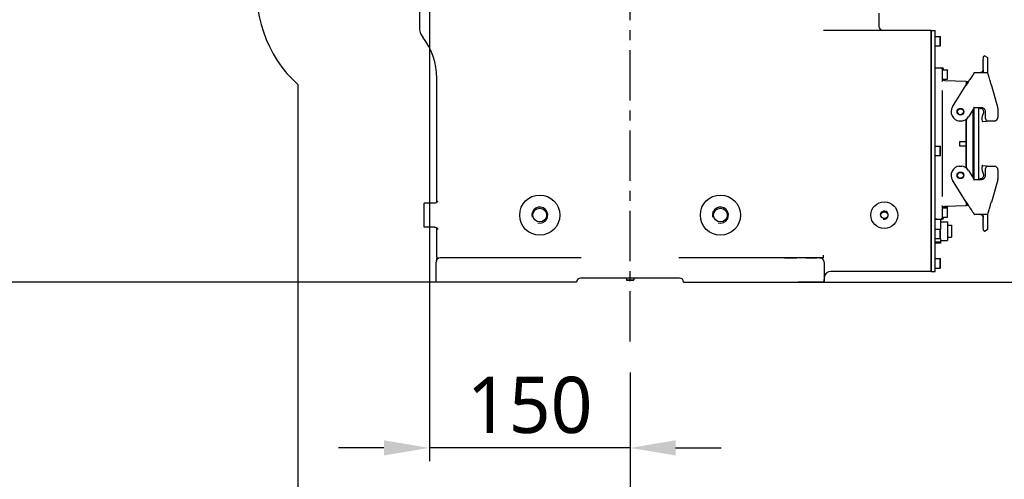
# Model space of a CAD drawing. Header units: millimetres. Extents: x 7426 to 8300, y 124 to 421.
# Tile 117 of 135: x 8190 to 8226, y 321 to 338. Entities that reach past the tile are written whole.
import ezdxf

# ---------------------------------------------------------------- set-up
doc = ezdxf.new("R2010")
doc.units = ezdxf.units.MM
doc.linetypes.add('BANKLINE1', pattern=[5.5, 4, -1.5])
doc.linetypes.add('CENTER', pattern=[0.6, 0.375, -0.075, 0.075, -0.075])
doc.layers.add('00_COMPONENTS', color=7, linetype='BANKLINE1')
doc.layers.add('外形图', color=7, linetype='Continuous')
doc.styles.add('微软雅黑', font='msyh.ttc')
doc.dimstyles.new('尺寸标注_1_20比例', dxfattribs={"dimtxt": 2.1, "dimasz": 1.7, "dimexe": 0.5, "dimexo": 0.4, "dimgap": 0.5, "dimtad": 1, "dimdec": 1, "dimlfac": 20, "dimdsep": 46, "dimtxsty": '微软雅黑', "dimcen": 0.09, "dimadec": 0, "dimazin": 0, "dimtp": 0.01, "dimtm": 0.01, "dimtfac": 1, "dimtdec": 1, "dimtofl": 0, "dimtmove": 0, "dimatfit": 3, "dimfxl": 1, "dimtolj": 1, "dimarcsym": 0})

# ---------------------------------------------------------------- blocks, each defined once
blk = doc.blocks.new('*D1496')
at = {"layer": 'Defpoints', "color": 0}
for p in [(8211.038, 353.181), (8233.253, 353.181), (8217.325, 328.181)]:
    blk.add_point(p, dxfattribs=at)
at = {"layer": '外形图', "color": 0, "lineweight": -2, "ltscale": 20}
for p, q in [((8211.438, 353.181), (8233.753, 353.181)), ((8233.253, 329.881), (8233.253, 351.481)), ((8217.725, 328.181), (8233.753, 328.181))]:
    blk.add_line(p, q, dxfattribs=at)
at = {"layer": '外形图', "color": 0}
for points in [[(8233.536, 351.481), (8232.97, 351.481), (8233.253, 353.181)], [(8232.97, 329.881), (8233.536, 329.881), (8233.253, 328.181)]]:
    blk.add_solid(points, dxfattribs=at)
at = {"layer": '外形图', "color": 0, "insert": (8231.667, 341.935), "char_height": 2.1, "attachment_point": 5, "rotation": 90, "style": '微软雅黑'}
blk.add_mtext('\\A1;\\A1;500', dxfattribs=at)
blk = doc.blocks.new('*D1497')
at = {"layer": '00_COMPONENTS', "color": 0, "linetype": 'ByBlock', "lineweight": -2, "ltscale": 20}
for p, q in [((8204.963, 346.426), (8204.963, 321.487)), ((8212.463, 324.8), (8212.463, 321.487)), ((8203.263, 321.987), (8201.563, 321.987)), ((8212.463, 321.987), (8204.963, 321.987)), ((8214.163, 321.987), (8215.863, 321.987))]:
    blk.add_line(p, q, dxfattribs=at)
at = {"layer": '00_COMPONENTS', "color": 0}
for points in [[(8203.263, 321.704), (8203.263, 322.271), (8204.963, 321.987)], [(8214.163, 322.271), (8214.163, 321.704), (8212.463, 321.987)]]:
    blk.add_solid(points, dxfattribs=at)
at = {"layer": 'Defpoints', "color": 0}
for p in [(8204.963, 346.826), (8212.463, 325.2), (8204.963, 321.987)]:
    blk.add_point(p, dxfattribs=at)
at = {"layer": '00_COMPONENTS', "color": 0, "insert": (8208.713, 323.579), "char_height": 2.1, "attachment_point": 5, "style": '微软雅黑'}
blk.add_mtext('\\A1;\\A1;150', dxfattribs=at)
blk = doc.blocks.new('*D1498')
at = {"layer": '00_COMPONENTS', "color": 0, "linetype": 'ByBlock', "lineweight": -2, "ltscale": 20}
for p, q in [((8204.563, 406.576), (8143.417, 406.576)), ((8143.917, 404.876), (8143.917, 329.881)), ((8205.291, 328.181), (8143.417, 328.181))]:
    blk.add_line(p, q, dxfattribs=at)
at = {"layer": '00_COMPONENTS', "color": 0}
for points in [[(8144.201, 404.876), (8143.634, 404.876), (8143.917, 406.576)], [(8143.634, 329.881), (8144.201, 329.881), (8143.917, 328.181)]]:
    blk.add_solid(points, dxfattribs=at)
at = {"layer": 'Defpoints', "color": 0}
for p in [(8204.963, 406.576), (8143.917, 328.181), (8205.691, 328.181)]:
    blk.add_point(p, dxfattribs=at)
at = {"layer": '00_COMPONENTS', "color": 0, "insert": (8142.326, 367.378), "char_height": 2.1, "attachment_point": 5, "rotation": 90, "style": '微软雅黑'}
blk.add_mtext('\\A1;\\A1;1567.9', dxfattribs=at)
blk = doc.blocks.new('*D1499')
at = {"layer": '00_COMPONENTS', "color": 0, "linetype": 'ByBlock', "lineweight": -2, "ltscale": 20}
for p, q in [((8205.77, 328.181), (8143.417, 328.181)), ((8143.917, 326.481), (8143.917, 301.968)), ((8199.663, 300.268), (8143.417, 300.268))]:
    blk.add_line(p, q, dxfattribs=at)
at = {"layer": '00_COMPONENTS', "color": 0}
for points in [[(8144.201, 326.481), (8143.634, 326.481), (8143.917, 328.181)], [(8143.634, 301.968), (8144.201, 301.968), (8143.917, 300.268)]]:
    blk.add_solid(points, dxfattribs=at)
at = {"layer": 'Defpoints', "color": 0}
for p in [(8206.17, 328.181), (8143.917, 300.268), (8200.063, 300.268)]:
    blk.add_point(p, dxfattribs=at)
at = {"layer": '00_COMPONENTS', "color": 0, "insert": (8142.331, 314.224), "char_height": 2.1, "attachment_point": 5, "rotation": 90, "style": '微软雅黑'}
blk.add_mtext('\\A1;\\A1;558.3', dxfattribs=at)
blk = doc.blocks.new('*D1500')
at = {"layer": '00_COMPONENTS', "color": 0, "linetype": 'ByBlock', "lineweight": -2, "ltscale": 20}
for p, q in [((8151.567, 352.781), (8151.567, 294.598)), ((8212.463, 323.574), (8212.463, 294.598)), ((8153.267, 295.098), (8210.763, 295.098))]:
    blk.add_line(p, q, dxfattribs=at)
at = {"layer": '00_COMPONENTS', "color": 0}
for points in [[(8153.267, 295.381), (8153.267, 294.814), (8151.567, 295.098)], [(8210.763, 294.814), (8210.763, 295.381), (8212.463, 295.098)]]:
    blk.add_solid(points, dxfattribs=at)
at = {"layer": 'Defpoints', "color": 0}
for p in [(8151.567, 353.181), (8212.463, 323.974), (8212.463, 295.098)]:
    blk.add_point(p, dxfattribs=at)
at = {"layer": '00_COMPONENTS', "color": 0, "insert": (8182.015, 296.688), "char_height": 2.1, "attachment_point": 5, "style": '微软雅黑'}
blk.add_mtext('\\A1;\\A1;1218', dxfattribs=at)

msp = doc.modelspace()

# ---------------------------------------------------------------- linework, layer by layer
at = {"layer": '00_COMPONENTS', "linetype": 'ByBlock', "ltscale": 20}
msp.add_line((8200.0627, 300.2677), (8200.0627, 335.5424), dxfattribs=at)
for centre, radius, start, end in [((8204.9627, 353.1806), 53.3953, 29, 259), ((8203.2127, 339.0306), 4.7, 169.51786, 227.91651)]:
    msp.add_arc(centre, radius, start, end, dxfattribs=at)
at = {"layer": '外形图', "linetype": 'CENTER', "ltscale": 5}
msp.add_line((8212.4627, 325.9629), (8212.4627, 351.2945), dxfattribs=at)
at = {"layer": '外形图', "linetype": 'Continuous'}
for p, q in [((8204.5877, 338.9806), (8204.5877, 337.6985)), ((8221.7627, 338.2306), (8221.7627, 337.7306)), ((8223.7127, 337.5806), (8219.6928, 337.5806)), ((8223.7127, 337.5806), (8223.8627, 337.5806)), ((8223.7127, 337.5806), (8223.7127, 336.9806)), ((8223.7127, 328.5806), (8223.7127, 337.5806)), ((8223.8627, 328.5806), (8223.8627, 337.5806)), ((8223.8627, 337.3556), (8224.0552, 337.3556)), ((8224.0552, 337.3556), (8224.0627, 337.3481)), ((8224.0552, 337.0056), (8224.0552, 337.3556)), ((8224.0552, 337.0056), (8224.0627, 337.0131)), ((8224.0627, 337.0131), (8224.0627, 337.3481)), ((8223.7127, 336.9806), (8223.7127, 328.5806)), ((8223.8627, 337.0056), (8224.0552, 337.0056)), ((8225.6481, 336.5002), (8225.6673, 336.5211)), ((8225.6673, 336.4826), (8225.6481, 336.5002)), ((8225.6481, 336.4617), (8225.6673, 336.4826)), ((8225.6673, 336.4441), (8225.6481, 336.4617)), ((8225.6481, 336.4232), (8225.6673, 336.4441)), ((8225.6673, 336.4056), (8225.6481, 336.4232)), ((8225.6481, 336.3847), (8225.6673, 336.4056)), ((8225.6673, 336.3671), (8225.6481, 336.3847)), ((8225.6481, 336.3462), (8225.6673, 336.3671)), ((8225.6673, 336.3286), (8225.6481, 336.3462)), ((8225.6481, 336.3077), (8225.6673, 336.3286)), ((8225.6673, 336.2901), (8225.6481, 336.3077)), ((8225.6481, 336.2692), (8225.6673, 336.2901)), ((8225.6573, 336.5633), (8225.6905, 336.6164)), ((8225.6573, 336.5633), (8225.6573, 336.5302)), ((8225.6673, 336.5211), (8225.6573, 336.5302)), ((8225.7249, 336.6243), (8225.8205, 336.5646)), ((8225.8323, 335.9834), (8225.8323, 336.5434)), ((8223.8627, 336.1801), (8223.9277, 336.1801)), ((8223.9277, 336.1806), (8224.1277, 336.1806)), ((8224.1277, 336.1306), (8224.1277, 335.6742)), ((8224.1277, 336.1056), (8224.3202, 336.1056)), ((8224.1777, 336.1056), (8224.1777, 336.1306)), ((8224.3202, 336.1056), (8224.3277, 336.0981)), ((8224.3202, 335.7556), (8224.3202, 336.1056)), ((8224.3277, 335.7631), (8224.3277, 336.0981)), ((8225.2642, 335.9082), (8225.2526, 335.8908)), ((8225.2722, 335.9201), (8225.2642, 335.9082)), ((8225.2771, 335.9276), (8225.2722, 335.9201)), ((8225.2816, 335.9346), (8225.2771, 335.9276)), ((8225.2848, 335.9395), (8225.2816, 335.9346)), ((8225.2878, 335.9442), (8225.2848, 335.9395)), ((8225.2897, 335.9472), (8225.2878, 335.9442)), ((8225.2914, 335.95), (8225.2897, 335.9472)), ((8225.2931, 335.9528), (8225.2914, 335.95)), ((8225.2947, 335.9554), (8225.2931, 335.9528)), ((8225.2962, 335.9579), (8225.2947, 335.9554)), ((8225.2975, 335.9602), (8225.2962, 335.9579)), ((8225.2982, 335.9613), (8225.2975, 335.9602)), ((8225.3, 335.9645), (8225.2982, 335.9613)), ((8225.3141, 335.9954), (8225.3124, 335.9935)), ((8225.3322, 336.0031), (8225.8074, 336.0031)), ((8225.5576, 336.0031), (8225.5573, 336.0031)), ((8225.5582, 336.0031), (8225.5576, 336.0031)), ((8225.5811, 336.0061), (8225.5759, 336.005)), ((8225.5847, 336.0071), (8225.5811, 336.0061)), ((8225.5995, 336.0127), (8225.5976, 336.0118)), ((8225.601, 336.0134), (8225.5992, 336.0125)), ((8225.6025, 336.0141), (8225.6009, 336.0133)), ((8225.604, 336.0149), (8225.6025, 336.0141)), ((8225.6072, 336.0167), (8225.6055, 336.0157)), ((8225.6088, 336.0176), (8225.607, 336.0166)), ((8225.6239, 336.0289), (8225.6224, 336.0276)), ((8225.6252, 336.0302), (8225.6238, 336.0288)), ((8225.6267, 336.0315), (8225.6252, 336.0302)), ((8225.628, 336.0329), (8225.6266, 336.0314)), ((8225.6294, 336.0343), (8225.6279, 336.0327)), ((8225.6308, 336.0358), (8225.6292, 336.0341)), ((8225.6454, 336.0569), (8225.6442, 336.0547)), ((8225.6464, 336.059), (8225.6452, 336.0567)), ((8225.6474, 336.0611), (8225.6462, 336.0587)), ((8225.6673, 336.2516), (8225.6481, 336.2692)), ((8225.6481, 336.2307), (8225.6673, 336.2516)), ((8225.6673, 336.2131), (8225.6481, 336.2307)), ((8225.6481, 336.1922), (8225.6673, 336.2131)), ((8225.6673, 336.1746), (8225.6481, 336.1922)), ((8225.6481, 336.1537), (8225.6673, 336.1746)), ((8225.6673, 336.1361), (8225.6481, 336.1537)), ((8225.6514, 336.0714), (8225.6507, 336.0692)), ((8225.6545, 336.0823), (8225.6538, 336.0796)), ((8225.6554, 336.0867), (8225.654, 336.0801)), ((8225.6573, 336.1252), (8225.6673, 336.1361)), ((8225.6573, 336.1252), (8225.6573, 336.1031)), ((8225.6573, 336.1031), (8225.6573, 336.0031)), ((8225.8323, 335.9834), (8225.8316, 335.9855)), ((8225.8386, 335.9614), (8225.8323, 335.9834)), ((8225.8401, 335.9564), (8225.8349, 335.9741)), ((8225.8476, 335.9308), (8225.8401, 335.9564)), ((8225.8492, 335.9256), (8225.8476, 335.9308)), ((8225.85, 335.9229), (8225.8492, 335.9256)), ((8225.8552, 335.9055), (8225.8534, 335.9116)), ((8205.2377, 331.1573), (8205.2377, 335.7991)), ((8224.1277, 335.7556), (8224.3202, 335.7556)), ((8224.1777, 335.7172), (8224.1777, 335.7556)), ((8224.2251, 335.7038), (8225.0152, 335.6831)), ((8224.3202, 335.7556), (8224.3277, 335.7631)), ((8224.5109, 334.7286), (8225.0245, 335.5506)), ((8225.0152, 335.6831), (8225.0152, 335.5357)), ((8225.0152, 335.6181), (8225.0277, 335.6181)), ((8225.0568, 335.6004), (8225.0245, 335.5506)), ((8225.0245, 335.5506), (8225.0457, 335.5374)), ((8225.0277, 335.6756), (8225.1065, 335.6756)), ((8225.0277, 335.5555), (8225.0277, 335.6756)), ((8225.0815, 335.6379), (8225.0568, 335.6004)), ((8225.1026, 335.6699), (8225.0815, 335.6379)), ((8225.1256, 335.7041), (8225.1026, 335.6699)), ((8225.1476, 335.7366), (8225.1256, 335.7041)), ((8225.1904, 335.7992), (8225.1476, 335.7366)), ((8225.2526, 335.8908), (8225.1904, 335.7992)), ((8225.8676, 335.8637), (8225.8642, 335.875)), ((8225.8899, 335.7891), (8225.8761, 335.8351)), ((8225.9055, 335.7372), (8225.8899, 335.7891)), ((8225.9106, 335.7206), (8225.9055, 335.7372)), ((8225.914, 335.7093), (8225.9106, 335.7206)), ((8225.932, 335.6499), (8225.9283, 335.6622)), ((8225.9591, 335.5603), (8225.932, 335.6499)), ((8225.9381, 335.5434), (8225.962, 335.5506)), ((8225.9591, 335.5604), (8225.9607, 335.5551)), ((8225.962, 335.5506), (8225.9591, 335.5603)), ((8225.9607, 335.5551), (8225.9621, 335.5505)), ((8226.2019, 334.7142), (8225.962, 335.5506)), ((8224.1276, 335.3314), (8224.1276, 331.3799)), ((8225.3141, 334.6931), (8225.1045, 334.3577)), ((8225.2823, 332.0691), (8225.2823, 334.6422)), ((8225.3077, 334.6828), (8225.3077, 332.0284)), ((8225.5976, 334.6931), (8225.3141, 334.6931)), ((8225.4802, 334.6931), (8225.4802, 332.0181)), ((8225.5325, 334.6931), (8225.5325, 334.6692)), ((8225.5325, 334.6692), (8225.5525, 334.6692)), ((8225.666, 334.4915), (8225.6406, 334.4368)), ((8225.7477, 334.2931), (8225.7477, 334.5431)), ((8226.2077, 334.6729), (8226.2077, 334.3431)), ((8224.8432, 334.1949), (8224.7722, 334.1949)), ((8225.0152, 332.45), (8225.0152, 334.2613)), ((8225.0277, 332.44), (8225.0277, 334.2712)), ((8225.6201, 334.1983), (8225.6215, 334.1928)), ((8225.6204, 334.1983), (8225.621, 334.1935)), ((8225.649, 334.1746), (8225.7665, 334.1904)), ((8226.0809, 334.1949), (8225.8288, 334.1949)), ((8224.7752, 333.4369), (8225.0152, 333.4369)), ((8224.7752, 333.4369), (8224.7752, 333.2744)), ((8223.8627, 333.2556), (8224.0552, 333.2556)), ((8224.0552, 333.2556), (8224.0627, 333.2481)), ((8224.0552, 332.9056), (8224.0552, 333.2556)), ((8224.0627, 332.9131), (8224.0627, 333.2481)), ((8224.7752, 333.2744), (8225.0152, 333.2744)), ((8223.8627, 332.9056), (8224.0552, 332.9056)), ((8224.0552, 332.9056), (8224.0627, 332.9131)), ((8224.7722, 332.5163), (8224.8432, 332.5163)), ((8225.1045, 332.3536), (8225.3141, 332.0181)), ((8225.6215, 332.5184), (8225.6201, 332.513)), ((8225.6204, 332.513), (8225.621, 332.5178)), ((8225.666, 332.2197), (8225.6406, 332.2745)), ((8225.649, 332.5367), (8225.7665, 332.5209)), ((8225.7477, 332.1681), (8225.7477, 332.4181)), ((8225.8288, 332.5163), (8226.0809, 332.5163)), ((8226.2077, 332.3681), (8226.2077, 332.0384)), ((8225.0245, 331.1607), (8224.5109, 331.9827)), ((8225.3141, 332.0181), (8225.5976, 332.0181)), ((8225.5525, 332.0421), (8225.5325, 332.0421)), ((8225.5325, 332.0421), (8225.5325, 332.0182)), ((8226.2019, 331.9971), (8225.962, 331.1607)), ((8205.1558, 331.1306), (8204.7627, 331.1306)), ((8204.7627, 330.2306), (8204.7627, 331.1306)), ((8205.2751, 331.2015), (8205.2754, 331.2025)), ((8225.0152, 331.1756), (8225.0152, 331.0281)), ((8225.0245, 331.1607), (8225.0457, 331.1739)), ((8225.0245, 331.1607), (8225.043, 331.1322)), ((8225.0277, 331.0356), (8225.0277, 331.1558)), ((8225.043, 331.1322), (8225.0684, 331.0931)), ((8225.9354, 331.0726), (8225.9591, 331.151)), ((8225.962, 331.1607), (8225.9381, 331.1679)), ((8225.962, 331.1607), (8225.9591, 331.151)), ((8225.9591, 331.1509), (8225.9607, 331.1562)), ((8225.9607, 331.1562), (8225.9621, 331.1607)), ((8224.1277, 331.0371), (8224.1277, 330.5806)), ((8224.1277, 330.9556), (8224.3202, 330.9556)), ((8224.1777, 330.9941), (8224.1777, 330.9556)), ((8224.1777, 330.9806), (8224.3202, 330.9806)), ((8225.0152, 331.0281), (8224.2251, 331.0074)), ((8224.3202, 331.0099), (8224.3202, 330.9806)), ((8224.3202, 330.9556), (8224.3277, 330.9481)), ((8224.3202, 330.6056), (8224.3202, 330.9556)), ((8224.3277, 330.6131), (8224.3277, 330.9481)), ((8225.0277, 331.0931), (8225.0152, 331.0931)), ((8225.1065, 331.0356), (8225.0277, 331.0356)), ((8225.0684, 331.0931), (8225.0904, 331.0599)), ((8225.0904, 331.0599), (8225.1116, 331.028)), ((8225.1116, 331.028), (8225.1321, 330.9976)), ((8225.1321, 330.9976), (8225.1613, 330.9547)), ((8225.1613, 330.9547), (8225.1659, 330.9479)), ((8225.1659, 330.9479), (8225.1682, 330.9445)), ((8225.1682, 330.9445), (8225.1728, 330.9378)), ((8225.1728, 330.9378), (8225.1967, 330.9028)), ((8225.1967, 330.9028), (8225.2049, 330.8907)), ((8225.2186, 330.8705), (8225.2298, 330.8541)), ((8225.2298, 330.8541), (8225.2351, 330.8462)), ((8225.2351, 330.8462), (8225.2486, 330.8264)), ((8225.2486, 330.8264), (8225.2608, 330.8083)), ((8225.2608, 330.8083), (8225.2692, 330.7957)), ((8225.2692, 330.7957), (8225.2756, 330.786)), ((8225.2756, 330.786), (8225.2803, 330.7788)), ((8225.2803, 330.7788), (8225.2836, 330.7736)), ((8225.2836, 330.7736), (8225.2867, 330.7688)), ((8225.2867, 330.7688), (8225.2887, 330.7657)), ((8225.2887, 330.7657), (8225.2905, 330.7627)), ((8225.2898, 330.7639), (8225.2898, 330.7468)), ((8225.2905, 330.7627), (8225.2923, 330.7598)), ((8225.2923, 330.7598), (8225.294, 330.7571)), ((8225.294, 330.7571), (8225.2955, 330.7545)), ((8225.8389, 330.7508), (8225.8449, 330.7713)), ((8225.8449, 330.7713), (8225.8481, 330.782)), ((8225.8539, 330.8015), (8225.8555, 330.8069)), ((8225.8737, 330.868), (8225.877, 330.8793)), ((8225.877, 330.8793), (8225.8905, 330.9242)), ((8225.8905, 330.9242), (8225.9028, 330.965)), ((8225.9028, 330.965), (8225.9086, 330.9843)), ((8225.9289, 331.0509), (8225.9321, 331.0617)), ((8225.9321, 331.0617), (8225.9354, 331.0726)), ((8223.9277, 330.5311), (8223.8627, 330.5311)), ((8224.0627, 330.5241), (8223.8627, 330.5241)), ((8223.9277, 330.5306), (8224.1277, 330.5306)), ((8224.0627, 330.5241), (8224.0627, 330.1481)), ((8224.0627, 330.4306), (8224.3202, 330.4306)), ((8224.1277, 330.6056), (8224.3202, 330.6056)), ((8224.1777, 330.6056), (8224.1777, 330.5806)), ((8224.3202, 330.6056), (8224.3277, 330.6131)), ((8224.3202, 330.4306), (8224.3202, 329.7306)), ((8225.2898, 330.7468), (8225.301, 330.7449)), ((8225.329, 330.7084), (8225.3322, 330.7081)), ((8225.8074, 330.7081), (8225.3322, 330.7081)), ((8225.5688, 330.7074), (8225.5749, 330.7065)), ((8225.6481, 330.5576), (8225.6673, 330.5752)), ((8225.6673, 330.5367), (8225.6481, 330.5576)), ((8225.6481, 330.5191), (8225.6673, 330.5367)), ((8225.6673, 330.4982), (8225.6481, 330.5191)), ((8225.6481, 330.4806), (8225.6673, 330.4982)), ((8225.6673, 330.4597), (8225.6481, 330.4806)), ((8225.6481, 330.4421), (8225.6673, 330.4597)), ((8225.6673, 330.4212), (8225.6481, 330.4421)), ((8225.6481, 330.4036), (8225.6673, 330.4212)), ((8225.6673, 330.3827), (8225.6481, 330.4036)), ((8225.6537, 330.6321), (8225.6544, 330.6294)), ((8225.654, 330.6308), (8225.6545, 330.6286)), ((8225.6544, 330.6294), (8225.655, 330.6264)), ((8225.655, 330.6267), (8225.6554, 330.6243)), ((8225.6554, 330.6243), (8225.6558, 330.6221)), ((8225.6558, 330.6223), (8225.6562, 330.6199)), ((8225.6561, 330.6206), (8225.6563, 330.619)), ((8225.6562, 330.6199), (8225.6565, 330.6176)), ((8225.6565, 330.6177), (8225.6567, 330.6156)), ((8225.6567, 330.6156), (8225.657, 330.6134)), ((8225.6573, 330.6223), (8225.6572, 330.6243)), ((8225.6574, 330.6203), (8225.6573, 330.6223)), ((8225.6573, 330.6081), (8225.6573, 330.5861)), ((8225.6673, 330.5752), (8225.6573, 330.5861)), ((8225.6576, 330.6196), (8225.658, 330.6212)), ((8225.8323, 330.7278), (8225.8389, 330.7508)), ((8225.8323, 330.1679), (8225.8323, 330.7278)), ((8205.1558, 330.2306), (8204.7627, 330.2306)), ((8205.1558, 330.2306), (8205.1649, 330.2303)), ((8205.1647, 330.2304), (8205.1829, 330.228)), ((8205.1825, 330.2281), (8205.1997, 330.2236)), ((8205.1992, 330.2238), (8205.2152, 330.2175)), ((8205.2147, 330.2177), (8205.2291, 330.21)), ((8205.2377, 329.1185), (8205.2377, 330.204)), ((8223.8627, 330.1556), (8224.0552, 330.1556)), ((8224.0552, 330.1556), (8224.0627, 330.1481)), ((8224.0552, 329.8056), (8224.0552, 330.1556)), ((8224.0627, 329.8131), (8224.0627, 330.1481)), ((8224.3202, 330.3056), (8224.4702, 330.3056)), ((8224.4702, 330.3056), (8224.4702, 329.8556)), ((8225.6481, 330.3651), (8225.6673, 330.3827)), ((8225.6673, 330.3442), (8225.6481, 330.3651)), ((8225.6481, 330.3266), (8225.6673, 330.3442)), ((8225.6673, 330.3057), (8225.6481, 330.3266)), ((8225.6481, 330.2881), (8225.6673, 330.3057)), ((8225.6673, 330.2672), (8225.6481, 330.2881)), ((8225.6481, 330.2496), (8225.6673, 330.2672)), ((8225.6673, 330.2287), (8225.6481, 330.2496)), ((8225.6481, 330.2111), (8225.6673, 330.2287)), ((8225.6673, 330.1902), (8225.6481, 330.2111)), ((8225.6573, 330.181), (8225.6673, 330.1902)), ((8225.6573, 330.181), (8225.6573, 330.148)), ((8225.6905, 330.0949), (8225.6573, 330.148)), ((8225.8205, 330.1467), (8225.7249, 330.0869)), ((8223.8627, 329.8056), (8224.0552, 329.8056)), ((8224.0627, 329.6768), (8223.8627, 329.6768)), ((8224.0552, 329.8056), (8224.0627, 329.8131)), ((8224.0627, 329.8131), (8224.0627, 329.6372)), ((8224.0627, 329.7306), (8224.3202, 329.7306)), ((8224.3202, 329.8556), (8224.4702, 329.8556)), ((8224.0627, 329.6372), (8223.8627, 329.6372)), ((8205.2127, 328.1806), (8205.2127, 328.9306)), ((8205.2377, 329.1185), (8205.2372, 329.0965)), ((8206.1698, 329.0806), (8205.3627, 329.0806)), ((8210.6366, 329.0806), (8206.1698, 329.0806)), ((8218.7556, 329.0806), (8214.2887, 329.0806)), ((8218.2268, 329.0806), (8218.6966, 329.0806)), ((8219.5627, 329.0806), (8218.7556, 329.0806)), ((8219.0278, 329.0806), (8219.4355, 329.0806)), ((8219.5462, 329.0806), (8219.5871, 329.0806)), ((8219.6956, 329.0806), (8219.5627, 329.0806)), ((8219.6956, 329.0806), (8219.6956, 329.1867)), ((8219.7127, 328.9306), (8219.7127, 328.1806)), ((8223.8627, 329.0556), (8224.0552, 329.0556)), ((8224.0552, 329.0556), (8224.0627, 329.0481)), ((8224.0552, 328.7056), (8224.0552, 329.0556)), ((8224.0627, 328.7131), (8224.0627, 329.0481)), ((8223.7127, 328.5806), (8219.9627, 328.5806)), ((8223.7127, 328.5806), (8223.8627, 328.5806)), ((8223.8627, 328.7056), (8224.0552, 328.7056)), ((8224.0552, 328.7056), (8224.0627, 328.7131)), ((8206.1698, 328.1806), (8205.2127, 328.1806)), ((8210.4627, 328.1806), (8206.1698, 328.1806)), ((8214.3127, 328.3306), (8210.6127, 328.3306)), ((8212.3252, 328.3306), (8212.3252, 328.2606)), ((8212.3252, 328.2606), (8212.6002, 328.2606)), ((8212.3252, 328.2606), (8212.3302, 328.2556)), ((8212.3302, 328.2556), (8212.5952, 328.2556)), ((8212.6002, 328.2606), (8212.5952, 328.2556)), ((8212.6002, 328.3306), (8212.6002, 328.2606)), ((8214.4627, 328.1806), (8218.7556, 328.1806)), ((8219.7127, 328.1806), (8218.7556, 328.1806)), ((8219.716, 328.3712), (8219.7229, 328.4013)), ((8219.7229, 328.4013), (8219.7324, 328.4281))]:
    msp.add_line(p, q, dxfattribs=at)
for points in [[(8225.3036, 335.9714), (8225.3032, 335.9707), (8225.3028, 335.9699), (8225.3024, 335.969), (8225.302, 335.9682), (8225.3015, 335.9673), (8225.301, 335.9664), (8225.3005, 335.9655), (8225.3, 335.9645)], [(8225.3073, 335.9814), (8225.3073, 335.9813), (8225.3073, 335.9812), (8225.3072, 335.9811), (8225.3072, 335.981), (8225.3072, 335.9809), (8225.3072, 335.9808), (8225.3072, 335.9807), (8225.3071, 335.9806), (8225.3071, 335.9804), (8225.3071, 335.9803), (8225.307, 335.9801), (8225.307, 335.9799), (8225.3069, 335.9797), (8225.3068, 335.9794), (8225.3067, 335.9792), (8225.3067, 335.9789), (8225.3066, 335.9786), (8225.3065, 335.9783), (8225.3063, 335.9779), (8225.3062, 335.9776), (8225.3061, 335.9772), (8225.3059, 335.9767), (8225.3057, 335.9763), (8225.3055, 335.9758), (8225.3053, 335.9753), (8225.3051, 335.9747), (8225.3048, 335.9741), (8225.3045, 335.9735), (8225.3042, 335.9728), (8225.3039, 335.9721), (8225.3036, 335.9714)], [(8225.3124, 335.9935), (8225.3111, 335.9916), (8225.31, 335.9897), (8225.3092, 335.988), (8225.3086, 335.9865), (8225.3082, 335.9852), (8225.3079, 335.9842), (8225.3077, 335.9834), (8225.3076, 335.9828), (8225.3075, 335.9824), (8225.3074, 335.982), (8225.3073, 335.9814)], [(8225.3292, 336.0029), (8225.3287, 336.0029), (8225.3259, 336.0023), (8225.3232, 336.0015), (8225.3206, 336.0003), (8225.3182, 335.9989), (8225.316, 335.9972), (8225.3141, 335.9954)], [(8225.5965, 336.0113), (8225.5949, 336.0107), (8225.5934, 336.0101), (8225.5919, 336.0095), (8225.5904, 336.0089), (8225.5889, 336.0084), (8225.5874, 336.0079), (8225.5859, 336.0074), (8225.5844, 336.007), (8225.5829, 336.0066), (8225.5814, 336.0062), (8225.58, 336.0059), (8225.5785, 336.0055), (8225.5771, 336.0052), (8225.5757, 336.0049), (8225.5743, 336.0047), (8225.5729, 336.0044), (8225.5715, 336.0042), (8225.5702, 336.004), (8225.5688, 336.0039), (8225.5675, 336.0037), (8225.5662, 336.0036), (8225.565, 336.0035), (8225.5637, 336.0034), (8225.5626, 336.0033), (8225.5614, 336.0032), (8225.5604, 336.0032), (8225.5595, 336.0032), (8225.5588, 336.0032), (8225.5582, 336.0031)], [(8225.598, 336.012), (8225.596, 336.0111), (8225.5944, 336.0104), (8225.5928, 336.0098), (8225.5912, 336.0092), (8225.5896, 336.0086), (8225.588, 336.0081), (8225.5864, 336.0076), (8225.5848, 336.0071), (8225.5847, 336.0071)], [(8225.6056, 336.0158), (8225.604, 336.0149), (8225.6025, 336.0141)], [(8225.6212, 336.0266), (8225.6198, 336.0254), (8225.6184, 336.0243), (8225.617, 336.0232), (8225.6156, 336.0222), (8225.6142, 336.0212), (8225.6128, 336.0202), (8225.6113, 336.0192), (8225.6099, 336.0183), (8225.6084, 336.0174)], [(8225.6226, 336.0277), (8225.6209, 336.0263), (8225.6194, 336.0251), (8225.6179, 336.0239), (8225.6165, 336.0228), (8225.6149, 336.0217), (8225.6134, 336.0206), (8225.6119, 336.0196), (8225.6103, 336.0186), (8225.6088, 336.0176)], [(8225.6433, 336.0531), (8225.6423, 336.0514), (8225.6412, 336.0496), (8225.6401, 336.0479), (8225.639, 336.0462), (8225.6378, 336.0445), (8225.6366, 336.0429), (8225.6354, 336.0414), (8225.6342, 336.0398), (8225.633, 336.0383), (8225.6317, 336.0369), (8225.6305, 336.0355)], [(8225.6443, 336.055), (8225.6431, 336.0528), (8225.642, 336.0509), (8225.6408, 336.049), (8225.6397, 336.0472), (8225.6385, 336.0455), (8225.6373, 336.0438), (8225.636, 336.0421), (8225.6347, 336.0405), (8225.6334, 336.0389), (8225.6321, 336.0373), (8225.6308, 336.0358)], [(8225.6507, 336.0692), (8225.6499, 336.0671), (8225.649, 336.0649), (8225.6481, 336.0628), (8225.6472, 336.0607)], [(8225.6538, 336.0796), (8225.6531, 336.0768), (8225.6523, 336.074), (8225.6514, 336.0712), (8225.6504, 336.0685), (8225.6494, 336.0659), (8225.6484, 336.0635), (8225.6474, 336.0611)], [(8225.654, 336.0801), (8225.6534, 336.0779), (8225.6528, 336.0758), (8225.6521, 336.0736)], [(8225.6558, 336.0891), (8225.6555, 336.0872), (8225.655, 336.0849)], [(8225.6573, 336.1031), (8225.6572, 336.1007), (8225.657, 336.0986), (8225.6569, 336.0966), (8225.6567, 336.0951), (8225.6565, 336.0937), (8225.6563, 336.0923), (8225.6561, 336.0908), (8225.6558, 336.0891)], [(8225.8252, 335.9958), (8225.8232, 335.9976), (8225.8209, 335.9992), (8225.8185, 336.0006), (8225.8159, 336.0017), (8225.8132, 336.0025), (8225.8105, 336.0029), (8225.8079, 336.0031), (8225.8074, 336.0031)], [(8225.8316, 335.9855), (8225.8313, 335.9862), (8225.831, 335.9871), (8225.8306, 335.988), (8225.83, 335.9891), (8225.8292, 335.9906), (8225.8282, 335.9922), (8225.8269, 335.9939), (8225.8252, 335.9958)], [(8225.8534, 335.9116), (8225.8525, 335.9145), (8225.85, 335.9229)], [(8225.858, 335.8959), (8225.8571, 335.8992), (8225.8552, 335.9055)], [(8225.8642, 335.875), (8225.8632, 335.8787), (8225.8621, 335.8822), (8225.8611, 335.8858), (8225.86, 335.8892), (8225.858, 335.8959)], [(8225.8761, 335.8351), (8225.8724, 335.8478), (8225.8711, 335.8518), (8225.8699, 335.8559), (8225.8688, 335.8598), (8225.8676, 335.8637)], [(8225.9229, 335.6802), (8225.9175, 335.6978), (8225.9158, 335.7036), (8225.914, 335.7093)], [(8225.9283, 335.6622), (8225.9265, 335.6682), (8225.9247, 335.6742), (8225.9229, 335.6802)], [(8205.275, 331.2014), (8205.2735, 331.1981), (8205.2707, 331.193), (8205.2664, 331.1861), (8205.26, 331.1778), (8205.2515, 331.1687), (8205.2411, 331.1596), (8205.2288, 331.1511), (8205.2145, 331.1435), (8205.1989, 331.1374), (8205.1822, 331.1331), (8205.1645, 331.1309), (8205.1558, 331.1306)], [(8205.2751, 331.2015), (8205.2754, 331.2025), (8205.275, 331.2014)], [(8225.2049, 330.8907), (8225.2089, 330.8848), (8225.2109, 330.8819), (8225.2129, 330.879), (8225.2148, 330.8761), (8225.2186, 330.8705)], [(8225.8481, 330.782), (8225.8495, 330.7866), (8225.8502, 330.7889)], [(8225.8502, 330.7889), (8225.8516, 330.7938), (8225.8524, 330.7963), (8225.8539, 330.8015)], [(8225.8555, 330.8069), (8225.8563, 330.8097), (8225.858, 330.8154)], [(8225.858, 330.8154), (8225.8589, 330.8183), (8225.8598, 330.8213), (8225.8616, 330.8274)], [(8225.8616, 330.8274), (8225.8625, 330.8305), (8225.8635, 330.8336)], [(8225.8635, 330.8336), (8225.8684, 330.8502), (8225.8694, 330.8537), (8225.8705, 330.8572)], [(8225.8705, 330.8572), (8225.8726, 330.8644), (8225.8737, 330.868)], [(8225.9086, 330.9843), (8225.9116, 330.9941), (8225.9131, 330.9991)], [(8225.9131, 330.9991), (8225.9162, 331.0092), (8225.9177, 331.0143), (8225.9193, 331.0194), (8225.9225, 331.0298)], [(8225.9225, 331.0298), (8225.924, 331.035), (8225.9256, 331.0403), (8225.9289, 331.0509)], [(8225.2955, 330.7545), (8225.297, 330.752), (8225.2977, 330.7508)], [(8225.2977, 330.7508), (8225.2983, 330.7497), (8225.299, 330.7486), (8225.2996, 330.7475), (8225.3001, 330.7465), (8225.3007, 330.7455), (8225.3012, 330.7445), (8225.3017, 330.7436), (8225.3022, 330.7427), (8225.3026, 330.7418), (8225.303, 330.741), (8225.3034, 330.7402), (8225.3038, 330.7394), (8225.3041, 330.7387), (8225.3044, 330.738), (8225.3047, 330.7374), (8225.305, 330.7368), (8225.3052, 330.7362), (8225.3055, 330.7356), (8225.3057, 330.7351), (8225.3059, 330.7346), (8225.306, 330.7342), (8225.3062, 330.7338), (8225.3063, 330.7334), (8225.3064, 330.733), (8225.3066, 330.7327), (8225.3067, 330.7324), (8225.3067, 330.7321), (8225.3068, 330.7319), (8225.3069, 330.7316), (8225.3069, 330.7314), (8225.307, 330.7312), (8225.307, 330.731), (8225.3071, 330.7309), (8225.3071, 330.7307), (8225.3071, 330.7306), (8225.3072, 330.7305), (8225.3072, 330.7304), (8225.3072, 330.7303), (8225.3072, 330.7302), (8225.3072, 330.7301), (8225.3073, 330.73)], [(8225.3073, 330.73), (8225.3073, 330.7298), (8225.3073, 330.7297), (8225.3074, 330.7293)], [(8225.3074, 330.7293), (8225.3075, 330.729), (8225.3075, 330.7286), (8225.3076, 330.7281), (8225.3078, 330.7274), (8225.308, 330.7264)], [(8225.308, 330.7264), (8225.3084, 330.7252), (8225.309, 330.7237), (8225.3098, 330.722), (8225.3109, 330.72), (8225.3122, 330.718), (8225.3139, 330.7161)], [(8225.3139, 330.7161), (8225.3158, 330.7142), (8225.3181, 330.7125), (8225.3205, 330.711), (8225.3232, 330.7098), (8225.3259, 330.7089), (8225.3287, 330.7084), (8225.329, 330.7084)], [(8225.5574, 330.7081), (8225.5579, 330.7081), (8225.5584, 330.7081), (8225.5589, 330.7081), (8225.5596, 330.7081), (8225.5604, 330.7081), (8225.5613, 330.708), (8225.5622, 330.708), (8225.5632, 330.7079), (8225.5642, 330.7079), (8225.5653, 330.7078), (8225.5664, 330.7077), (8225.5675, 330.7076), (8225.5686, 330.7074), (8225.5698, 330.7073), (8225.571, 330.7071)], [(8225.5722, 330.7069), (8225.5734, 330.7067), (8225.5746, 330.7065), (8225.5758, 330.7063), (8225.577, 330.7061), (8225.5782, 330.7058), (8225.5794, 330.7056), (8225.5806, 330.7053), (8225.5818, 330.705), (8225.5831, 330.7046), (8225.5843, 330.7043), (8225.5856, 330.7039), (8225.5868, 330.7035), (8225.5881, 330.7031), (8225.5894, 330.7027), (8225.5906, 330.7023), (8225.5919, 330.7018), (8225.5932, 330.7013), (8225.5946, 330.7008), (8225.5959, 330.7002), (8225.5972, 330.6996), (8225.5986, 330.699), (8225.5999, 330.6984), (8225.6013, 330.6978), (8225.6026, 330.6971), (8225.604, 330.6964), (8225.6054, 330.6956), (8225.6067, 330.6948), (8225.6081, 330.694), (8225.6095, 330.6932), (8225.6108, 330.6923), (8225.6122, 330.6914), (8225.6136, 330.6905), (8225.615, 330.6896), (8225.6163, 330.6886), (8225.6177, 330.6875), (8225.619, 330.6865), (8225.6204, 330.6854), (8225.6217, 330.6843), (8225.6231, 330.6831), (8225.6244, 330.6819), (8225.6257, 330.6807), (8225.627, 330.6794), (8225.6283, 330.6781), (8225.6295, 330.6768), (8225.6308, 330.6755), (8225.632, 330.6741), (8225.6332, 330.6726), (8225.6345, 330.6712), (8225.6356, 330.6696), (8225.6368, 330.6681), (8225.638, 330.6665), (8225.6391, 330.6649), (8225.6402, 330.6632), (8225.6413, 330.6614), (8225.6424, 330.6597), (8225.6435, 330.6579), (8225.6445, 330.656), (8225.6455, 330.654), (8225.6465, 330.6521), (8225.6474, 330.6501), (8225.6483, 330.648), (8225.6492, 330.6459), (8225.65, 330.6438), (8225.6508, 330.6416)], [(8225.6508, 330.6416), (8225.6516, 330.6395), (8225.6523, 330.6373), (8225.6529, 330.6351), (8225.6535, 330.633), (8225.654, 330.6308)], [(8225.6567, 330.6163), (8225.6568, 330.6147), (8225.6569, 330.6139)], [(8225.6573, 330.6145), (8225.6573, 330.6163), (8225.6574, 330.618), (8225.6576, 330.6196)], [(8225.658, 330.6212), (8225.6586, 330.6227), (8225.6592, 330.6242), (8225.6596, 330.6248)], [(8225.8074, 330.7081), (8225.8082, 330.7081), (8225.8108, 330.7084), (8225.8136, 330.7089), (8225.8162, 330.7097), (8225.8189, 330.7109), (8225.8213, 330.7123), (8225.8235, 330.714), (8225.8255, 330.7158)], [(8225.8255, 330.7158), (8225.8272, 330.7177), (8225.8284, 330.7194), (8225.8294, 330.721), (8225.8302, 330.7224), (8225.8307, 330.7235), (8225.831, 330.7244), (8225.8313, 330.7251), (8225.8316, 330.7258), (8225.8318, 330.7264), (8225.832, 330.727), (8225.8322, 330.7276), (8225.8323, 330.7278)], [(8205.2287, 330.2102), (8205.2412, 330.2016), (8205.2513, 330.1927), (8205.2597, 330.1838), (8205.266, 330.1757), (8205.2704, 330.1689), (8205.2733, 330.1637), (8205.2737, 330.1628)], [(8205.2372, 329.0965), (8205.2362, 329.0771), (8205.2344, 329.0572), (8205.2318, 329.037), (8205.2288, 329.0184), (8205.2255, 329.0017), (8205.2218, 328.9853), (8205.2179, 328.9699)], [(8219.7168, 328.2154), (8219.7187, 328.2249), (8219.7207, 328.2434), (8219.7204, 328.262), (8219.7178, 328.2804)]]:
    msp.add_lwpolyline(points, dxfattribs=at)
for centre, radius in [((8224.8077, 334.5431), 0.1275), ((8224.8077, 334.5431), 0.12), ((8224.8077, 334.5431), 0.11), ((8224.8077, 332.1681), 0.1275), ((8224.8077, 332.1681), 0.12), ((8224.8077, 332.1681), 0.11), ((8209.0877, 330.6806), 0.75), ((8215.8377, 330.6806), 0.75), ((8221.9627, 330.6806), 0.5), ((8209.0877, 330.6806), 0.255), ((8215.8377, 330.6806), 0.255), ((8221.9627, 330.6806), 0.125)]:
    msp.add_circle(centre, radius, dxfattribs=at)
for centre, radius, start, end in [((8205.1877, 337.6985), 0.6, 180, 217.78433), ((8221.9127, 337.7306), 0.15, 180, 270), ((8202.7377, 335.7991), 2.5, 0, 37.78433), ((8225.7117, 336.6031), 0.025, 58, 148), ((8225.8073, 336.5434), 0.025, 0, 58), ((8224.0777, 336.1306), 0.05, 0, 90), ((8224.1277, 336.1306), 0.05, 0, 90), ((8225.5573, 336.1031), 0.1, 270, 0), ((8224.2277, 335.8038), 0.1, 208.81812, 268.49988), ((8224.8077, 334.5431), 0.35, 148, 264.17761), ((8225.5527, 334.5442), 0.125, 335.07622, 90.07622), ((8225.5977, 334.5431), 0.15, 0, 90.02409), ((8225.958, 334.2893), 0.35, 155.07622, 195.09174), ((8226.0577, 334.6729), 0.15, 0, 16), ((8224.8077, 334.5431), 0.35, 275.82223, 328), ((8225.6457, 334.1993), 0.025, 195.07622, 277.67622), ((8225.648, 334.201), 0.0278, 209.46706, 214.6294), ((8225.6461, 334.1998), 0.0256, 214.67069, 226.62928), ((8225.646, 334.1997), 0.0255, 226.6294, 229.47578), ((8225.6458, 334.1994), 0.0252, 229.46927, 234.87195), ((8225.6456, 334.1991), 0.0248, 234.8763, 250.06729), ((8225.6454, 334.1987), 0.0243, 250.08444, 255.02792), ((8225.8477, 334.2931), 0.1, 180, 259.09588), ((8225.7631, 334.2152), 0.025, 277.67622, 354.74987), ((8226.0577, 334.3431), 0.15, 278.8987, 0), ((8224.8077, 332.1681), 0.35, 95.82239, 212), ((8224.8077, 332.1681), 0.35, 32, 84.17777), ((8225.958, 332.4219), 0.35, 164.90826, 204.92378), ((8225.6457, 332.5119), 0.025, 82.32378, 164.92378), ((8225.6461, 332.5115), 0.0256, 141.75106, 143.97219), ((8225.6461, 332.5115), 0.0256, 133.37072, 141.75052), ((8225.646, 332.5116), 0.0255, 130.52422, 133.37061), ((8225.6458, 332.5118), 0.0252, 125.12805, 130.53073), ((8225.6456, 332.5121), 0.0248, 109.93271, 125.1237), ((8225.6454, 332.5126), 0.0243, 104.97208, 109.91556), ((8225.8477, 332.4181), 0.1, 100.90412, 180), ((8225.7631, 332.4961), 0.025, 5.25008, 82.32378), ((8226.0577, 332.3681), 0.15, 0, 81.1013), ((8225.5527, 332.1671), 0.125, 269.92378, 24.92378), ((8225.5977, 332.1681), 0.15, 269.97591, 0), ((8226.0577, 332.0384), 0.15, 344, 0), ((8209.0877, 330.6806), 0.3, 255, 195), ((8215.8377, 330.6806), 0.3, 255, 195), ((8221.9627, 330.6806), 0.15, 255, 195), ((8224.2277, 330.9075), 0.1, 91.50012, 151.21126), ((8224.0777, 330.5806), 0.05, 270, 0), ((8224.1277, 330.5806), 0.05, 270, 0), ((8225.5573, 330.6081), 0.1, 0, 89.99973), ((8225.7117, 330.1081), 0.025, 212, 302), ((8225.8073, 330.1679), 0.025, 302, 0), ((8205.3627, 328.9306), 0.15, 90, 180), ((8219.5627, 328.9306), 0.15, 0, 90), ((8219.9627, 328.3306), 0.25, 90, 174.34963), ((8210.6127, 328.1806), 0.15, 90, 180), ((8214.3127, 328.1806), 0.15, 0, 90), ((8219.8627, 328.1806), 0.15, 166.59411, 172.5), ((8219.9627, 328.3306), 0.25, 186.3562, 191.60263)]:
    msp.add_arc(centre, radius, start, end, dxfattribs=at)
for points, knots in [([(8225.3003, 334.7181), (8225.3019, 334.7151), (8225.3064, 334.7067), (8225.3109, 334.6983), (8225.3141, 334.6931)], [0, 0, 0, 0, 0.3612541, 1, 1, 1, 1]), ([(8224.7735, 334.2199), (8224.7733, 334.2168), (8224.7731, 334.2084), (8224.7728, 334.2001), (8224.7722, 334.1949)], [0, 0, 0, 0, 0.3823529, 1, 1, 1, 1]), ([(8224.8419, 334.2199), (8224.8421, 334.2168), (8224.8424, 334.2084), (8224.8427, 334.2001), (8224.8432, 334.1949)], [0, 0, 0, 0, 0.3823814, 1, 1, 1, 1]), ([(8225.621, 334.1935), (8225.6214, 334.1924), (8225.6222, 334.1903), (8225.6232, 334.1883), (8225.6237, 334.1873)], [0, 0, 0, 0, 0.4996043, 1, 1, 1, 1]), ([(8225.8313, 334.2199), (8225.831, 334.2168), (8225.8306, 334.2084), (8225.8301, 334.2), (8225.8288, 334.1949)], [0, 0, 0, 0, 0.3814675, 1, 1, 1, 1]), ([(8226.0788, 334.2199), (8226.0791, 334.2168), (8226.0796, 334.2084), (8226.0802, 334.2001), (8226.0809, 334.1949)], [0, 0, 0, 0, 0.3820178, 1, 1, 1, 1]), ([(8224.7735, 332.4913), (8224.7733, 332.4945), (8224.7731, 332.5029), (8224.7728, 332.5112), (8224.7722, 332.5163)], [0, 0, 0, 0, 0.3823561, 1, 1, 1, 1]), ([(8224.8419, 332.4913), (8224.8421, 332.4945), (8224.8424, 332.5029), (8224.8427, 332.5112), (8224.8432, 332.5163)], [0, 0, 0, 0, 0.3823844, 1, 1, 1, 1]), ([(8225.621, 332.5178), (8225.6214, 332.5188), (8225.6222, 332.5209), (8225.6232, 332.523), (8225.6237, 332.5239)], [0, 0, 0, 0, 0.4996043, 1, 1, 1, 1]), ([(8225.6237, 332.5239), (8225.624, 332.5244), (8225.6245, 332.5253), (8225.6251, 332.5261), (8225.6254, 332.5266)], [0, 0, 0, 0, 0.5000659, 1, 1, 1, 1]), ([(8225.8288, 332.5163), (8225.829, 332.5157), (8225.8314, 332.5077), (8225.8305, 332.499), (8225.8313, 332.4913)], [0, 0, 0, 0, 0.0791327, 1, 1, 1, 1]), ([(8226.0809, 332.5163), (8226.0807, 332.5157), (8226.0788, 332.5076), (8226.0795, 332.499), (8226.0788, 332.4913)], [0, 0, 0, 0, 0.0780085, 1, 1, 1, 1]), ([(8225.3141, 332.0181), (8225.3138, 332.0174), (8225.3096, 332.0088), (8225.3045, 332.0007), (8225.3003, 331.9931)], [0, 0, 0, 0, 0.0884563, 1, 1, 1, 1]), ([(8225.6572, 330.6243), (8225.6571, 330.6353), (8225.6574, 330.6552), (8225.6574, 330.6789), (8225.6571, 330.6934), (8225.6577, 330.7015), (8225.6566, 330.7048), (8225.6576, 330.7082), (8225.6571, 330.7081)], [0, 0, 0, 0, 0.3930849, 0.7157299, 0.8371886, 0.9267335, 0.9815731, 1, 1, 1, 1]), ([(8225.6573, 330.6151), (8225.6573, 330.616), (8225.6574, 330.6177), (8225.6574, 330.6195), (8225.6574, 330.6203)], [0, 0, 0, 0, 0.500234, 1, 1, 1, 1])]:
    msp.add_open_spline(points, degree=3, knots=knots, dxfattribs=at)
for points in [[(8225.6392, 334.1752), (8225.6423, 334.1743), (8225.6458, 334.1742), (8225.649, 334.1746)], [(8225.6392, 332.5361), (8225.6423, 332.5369), (8225.6458, 332.5371), (8225.649, 332.5367)]]:
    msp.add_open_spline(points, degree=3, dxfattribs=at)

# ---------------------------------------------------------------- dimensions: what is measured, and where the dimension line sits
at = {"layer": '00_COMPONENTS', "linetype": 'ByBlock', "ltscale": 20}
for base, p1, p2, text, picture, middle in [((8143.9173, 328.1806), (8204.9627, 406.5759), (8205.6912, 328.1806), '\\A1;1567.9', '*D1498', (8142.326, 367.3783)), ((8143.9173, 300.2677), (8206.1698, 328.1806), (8200.0627, 300.2677), '\\A1;558.3', '*D1499', (8142.3314, 314.2242))]:
    dim = msp.add_linear_dim(base=base, p1=p1, p2=p2, angle=90, text=text, dimstyle='尺寸标注_1_20比例', dxfattribs=at)
    dim.commit()
    dim.dimension.update_dxf_attribs({"geometry": picture, "text_midpoint": middle})
for base, p1, p2, text, picture, middle in [((8212.4627, 295.0977), (8151.5674, 353.1806), (8212.4627, 323.9736), '\\A1;1218', '*D1500', (8182.015, 295.0977)), ((8204.9627, 321.9875), (8212.4627, 325.2002), (8204.9627, 346.8258), '\\A1;150', '*D1497', (8208.7127, 321.9875))]:
    dim = msp.add_linear_dim(base=base, p1=p1, p2=p2, text=text, dimstyle='尺寸标注_1_20比例', dxfattribs=at)
    dim.commit()
    dim.dimension.update_dxf_attribs({"geometry": picture, "text_midpoint": middle, "dimtype": 160})
at = {"layer": '外形图', "ltscale": 20}
dim = msp.add_linear_dim(base=(8233.253, 353.1806), p1=(8217.3246, 328.1806), p2=(8211.0382, 353.1806), angle=90, text='\\A1;500', dimstyle='尺寸标注_1_20比例', dxfattribs=at)
dim.commit()
dim.dimension.update_dxf_attribs({"geometry": '*D1496', "text_midpoint": (8233.253, 341.9354), "dimtype": 160})

doc.saveas('drawing.dxf')
